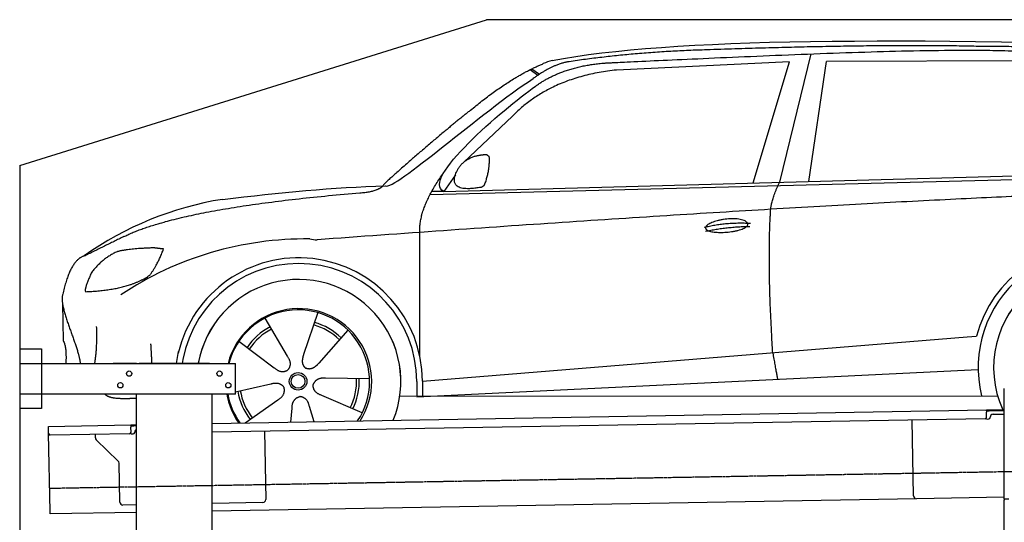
# Model space of a CAD drawing. Header units: millimetres. Extents: x 1073 to 6773, y 5891 to 11716.
# Tile 3 of 4: x 1073 to 4448, y 9993 to 11716. Entities that reach past the tile are written whole.
import ezdxf

# ---------------------------------------------------------------- set-up
doc = ezdxf.new("R2010")
doc.units = ezdxf.units.MM
doc.linetypes.add('GEN3', pattern=[6.25, 5, -1.25])
doc.layers.get('0').update_dxf_attribs({"lineweight": 25})
doc.layers.add('3', color=6, linetype='GEN3', lineweight=25)
doc.layers.add('Car', color=10, linetype='Continuous')

msp = doc.modelspace()

# ---------------------------------------------------------------- linework, layer by layer
for p, q in [((1072.8, 11215.9), (2672.8, 11715.9)), ((5822.8, 11715.9), (2672.8, 11715.9)), ((1072.8, 11215.9), (1072.8, 6065.9)), ((1072.8, 10588), (1147.8, 10588)), ((1147.8, 10588), (1147.8, 10383)), ((1072.8, 10538), (1812.8, 10538)), ((1472.8, 10538), (1392.8, 10538)), ((1472.8, 10538), (1482.8, 10538)), ((1722.8, 10538), (1482.8, 10538)), ((1722.8, 10538), (1732.8, 10538)), ((1732.8, 10538), (1812.8, 10538)), ((1812.8, 10433), (1812.8, 10538)), ((1812.8, 10433), (1072.8, 10433)), ((1472.8, 8708), (1472.8, 10433)), ((1732.8, 8028), (1732.8, 10433)), ((4447.6, 10072.5), (4447.6, 10452.5)), ((4447.6, 10072.5), (4447.6, 10452.5)), ((1147.8, 10383), (1072.8, 10383)), ((1732.8, 10332.1), (4386.1, 10378.4)), ((4386.1, 10378.4), (4396.1, 10378.6)), ((4386.1, 10378.4), (4386.2, 10370.4)), ((4396.2, 10374.6), (4386.2, 10374.4)), ((4386.5, 10353.4), (4386.2, 10370.4)), ((4396.1, 10378.6), (4445.9, 10379.4)), ((4447.6, 10375.5), (4396.2, 10374.6)), ((4408.8, 10363.8), (4447.6, 10364.5)), ((1171.6, 10322.3), (1454, 10327.2)), ((1454, 10327.2), (1464, 10327.4)), ((1454, 10327.2), (1454.2, 10319.2)), ((1464, 10327.4), (1472.8, 10327.5)), ((4381.6, 10348.3), (1732.8, 10302.1)), ((4136.2, 10084), (4131.7, 10343.9)), ((4389.1, 10347.4), (4394.1, 10347.5)), ((4399, 10352.6), (4399, 10353.6)), ((1171.7, 10314.3), (1171.6, 10322.3)), ((1172, 10297.3), (1171.7, 10314.3)), ((1176.7, 10030.3), (1172, 10297.3)), ((1449.6, 10297.1), (1177.1, 10292.4)), ((1332.3, 10283.2), (1332.1, 10295.1)), ((1464.1, 10323.4), (1454.1, 10323.2)), ((1454.5, 10302.2), (1454.2, 10319.2)), ((1457.1, 10296.3), (1462.1, 10296.3)), ((1472.8, 10323.5), (1464.1, 10323.4)), ((1467, 10301.4), (1467, 10302.4)), ((1912, 10305.2), (1916.1, 10071.2)), ((1410.8, 10203.4), (1335.3, 10276.2)), ((1416.1, 10062.5), (1413.8, 10196.3)), ((4146.4, 10074.2), (1732.8, 10032)), ((1906.2, 10061.1), (1732.8, 10058)), ((4447.6, 10079.4), (4146.4, 10074.2)), ((4447.6, 10072.5), (4447.6, 10069.5)), ((4463.6, 10072.5), (4447.6, 10072.5)), ((4447.6, 10072.5), (4447.6, 10069.5)), ((4463.6, 10072.5), (4447.6, 10072.5)), ((4447.6, 8072.5), (4447.6, 10069.5)), ((1176.8, 10022.3), (1176.7, 10030.3)), ((1472.8, 10027.5), (1176.8, 10022.3)), ((1472.8, 10053.5), (1426.3, 10052.7))]:
    msp.add_line(p, q)
for centre in [(1447.8, 10503), (1757.8, 10503), (1417.8, 10463), (1787.8, 10463)]:
    msp.add_circle(centre, 9)
for centre, radius, start, end in [((4409, 10353.8), 10, 91, 181), ((4381.5, 10353.3), 5, 271, 1), ((4389, 10352.4), 5, 214.2367, 271), ((4394, 10352.5), 5, 271, 1), ((1177, 10297.4), 5, 181, 271), ((1449.5, 10302.1), 5, 271, 1), ((1457, 10301.3), 5, 214.2367, 271), ((1462, 10301.3), 5, 271, 1), ((1477, 10302.6), 10, 114.7874, 181), ((1342.3, 10283.4), 10, 181, 226), ((1403.8, 10196.2), 10, 1, 46), ((1426.1, 10062.7), 10, 181, 271), ((1906.1, 10071.1), 10, 271, 1), ((4146.2, 10084.2), 10, 181, 271)]:
    msp.add_arc(centre, radius, start, end)
at = {"layer": '3'}
msp.add_line((1175.3, 10110.3), (6230.5, 10198.5), dxfattribs=at)
at = {"layer": 'Car'}
for p, q in [((3784.1, 11598.6), (3676.5, 11158.7)), ((2822.7, 11544.9), (2848.8, 11525.4)), ((2828.5, 11547.8), (2853.9, 11528.8)), ((3711.5, 11571), (3118.2, 11543.3)), ((3586.5, 11156.3), (3711.5, 11571)), ((3778.1, 11161.5), (3838, 11572.4)), ((4539.7, 11574.8), (3838, 11572.4)), ((2761.4, 11385.1), (2594.7, 11228.2)), ((2479.9, 11117.4), (5122.3, 11184.5)), ((2526.6, 11127.5), (5177.6, 11199.5)), ((2566.2, 11184.3), (2526.6, 11127.5)), ((2526.6, 11127.5), (2485.4, 11127.5)), ((2444.5, 10561.5), (2444.3, 10987.1)), ((1219.5, 10743.5), (1221.7, 10615.2)), ((2094.9, 10711.9), (2045.9, 10568.6)), ((1913, 10693.3), (1989.9, 10562.9)), ((2198, 10651.9), (2097.8, 10538.5)), ((4319.9, 10628.9), (4352.4, 10631.6)), ((1824.1, 10613.7), (1945.2, 10522.9)), ((2453.3, 10477.1), (4319.9, 10628.9)), ((1609.7, 10538), (1617.5, 10579.2)), ((1631.7, 10551.2), (1629.2, 10538)), ((2433.7, 10423.6), (4358.1, 10517)), ((1813, 10441.1), (1933.4, 10467.9)), ((2271.9, 10484.7), (2120.5, 10487)), ((2433.7, 10475.9), (2433.7, 10425.5)), ((2453.3, 10477.1), (2453.5, 10424.5)), ((2246.7, 10368.1), (2107.8, 10428.3)), ((1845.4, 10334), (1957.6, 10413)), ((2375.5, 10425.5), (4424.8, 10426.6)), ((2444.6, 10424.1), (2444.6, 10425.5)), ((2001.6, 10336.8), (2006.2, 10384.7)), ((2082.2, 10338.2), (2065.9, 10390.8))]:
    msp.add_line(p, q, dxfattribs=at)
for radius in [30.1, 23.6]:
    msp.add_circle((2027, 10476.5), radius, dxfattribs=at)
for centre, radius, start, end in [((2939.5, 11406.5), 174.5, 103.8736, 114.54), ((1944.5, 9991.8), 1122.3, 99.0395, 125.4377), ((2052.1, 9823.3), 1141.2, 89.2488, 123.6712), ((2091.5, 11079.2), 117.4, 257.9855, 270.1884), ((4761.1, 10523.7), 422.7, 4.6504, 165.2126), ((4761.1, 10523.7), 403.4, 0.0315, 193.9312), ((2029.2, 10475.7), 424.2, 0.1908, 166.7289), ((2029.2, 10475.7), 404.6, 0.0315, 169.2374), ((4761.1, 10523.7), 350, 337.6496, 204.3505), ((4761.1, 10523.7), 350, 337.6876, 204.3505), ((2029.2, 10475.7), 350, 337.7059, 169.7396), ((2029.2, 10475.7), 350, 337.7439, 169.7038), ((2029.2, 10475.7), 250, 327.3835, 165.5597), ((2027, 10476.5), 245, 326.365, 165.4518), ((2027, 10476.5), 200.6, 45.1152, 74.5463), ((2027, 10476.5), 209.6, 45.262, 74.3995), ((2027, 10476.5), 209.6, 117.262, 146.3995), ((2027, 10476.5), 200.6, 117.1152, 146.5463), ((2027, 10476.5), 200.6, 333.1152, 2.5463), ((2027, 10476.5), 209.6, 333.262, 2.3995), ((2029.2, 10475.7), 250, 189.8244, 214.6165), ((2027, 10476.5), 245, 190.217, 215.635), ((2027, 10476.5), 209.6, 189.262, 218.3995), ((2027, 10476.5), 200.6, 189.1152, 218.5463), ((4761.1, 10523.7), 403.4, 201.1134, 201.6665)]:
    msp.add_arc(centre, radius, start, end, dxfattribs=at)
for points, degree in [([(2897.7, 11576), (3308.3, 11654.7), (4068.6, 11655.5), (5241.9, 11623.4)], 3), ([(3427.6, 11612.5), (3184.9, 11605.9), (2956.3, 11572)], 2), ([(4391.8, 11623.5), (4043.2, 11633.6), (3427.6, 11612.5)], 2), ([(5168.4, 11571.1), (4866.3, 11625.7), (4391.8, 11623.5)], 2), ([(2617.9, 11405.6), (2753.1, 11518.2), (2867.1, 11565.3)], 2), ([(3118.2, 11543.3), (2893.6, 11520.3), (2761.4, 11385.1)], 2), ([(2956.3, 11572), (2901.2, 11564.2), (2833.1, 11514.4)], 2), ([(2840.2, 11487.8), (2931, 11553.4), (3067.6, 11566.7)], 2), ([(2326.4, 11146.7), (2354.1, 11128.4), (2657.6, 11400.7), (2833.1, 11514.4)], 3), ([(2526.6, 11127.5), (2442.6, 11165.4), (2730.1, 11409.4), (2840.2, 11487.8)], 3), ([(2617.9, 11405.6), (2538.4, 11343), (2438.3, 11256.8), (2311.8, 11148.2), (2317.8, 11146.4)], 4), ([(2574, 11202.1), (2589.7, 11232.9), (2632, 11248)], 2), ([(2632, 11248), (2660.6, 11254.6), (2673.5, 11253.7)], 2), ([(2666, 11149.4), (2685.9, 11202.9), (2682.2, 11247.7)], 2), ([(2673.5, 11253.7), (2679.7, 11247.8), (2682.2, 11247.7)], 2), ([(2444.3, 10987.1), (2439.7, 11070.6), (2525.5, 11190.2)], 2), ([(2652.6, 11141.3), (2531, 11119.3), (2574, 11202.1)], 2), ([(1768.2, 11100.2), (1963.9, 11123.4), (2148.7, 11141.4), (2326.4, 11146.7)], 3), ([(2239.1, 11122.5), (2294.1, 11125.9), (2317.5, 11145.4)], 2), ([(2652.6, 11141.3), (2658.6, 11143.2), (2666, 11149.4)], 2), ([(3647, 11066), (3649.3, 11097.1), (3676.5, 11158.7)], 2), ([(1429.2, 10972.4), (1631.1, 11071.9), (2239.1, 11122.5)], 2), ([(5398, 11133.6), (4521.2, 11138.7), (2091.9, 10961.8)], 2), ([(3653.8, 10574.7), (3634.7, 10887.7), (3647, 11066)], 2), ([(3418.4, 11004.6), (3493.5, 11022.8), (3577.1, 11018.5)], 2), ([(3423.7, 10990.9), (3497.5, 11006.8), (3575.4, 11007.4)], 2), ([(1429.2, 10972.4), (1296.7, 10907)], 1), ([(1296.7, 10907), (1246.8, 10895.8), (1220.5, 10775)], 2), ([(1406.5, 10920.8), (1353.4, 10896.1), (1318.1, 10847.7)], 2), ([(1533.2, 10933.9), (1447, 10931.3), (1406.5, 10920.8)], 2), ([(1518.5, 10840), (1545.4, 10876.2), (1565.9, 10930.1)], 2), ([(1565.9, 10930.1), (1548.1, 10931.7), (1533.2, 10933.9)], 2), ([(1318.1, 10847.7), (1298.4, 10804.2), (1296.7, 10786)], 2), ([(1298.1, 10783.8), (1442.5, 10788.6), (1518.5, 10840)], 2), ([(1220.5, 10775), (1206.5, 10737.9), (1253.7, 10637.5), (1274.9, 10580.2), (1280.6, 10538)], 4), ([(1296.7, 10786), (1300.1, 10785.9), (1298.1, 10783.8)], 2), ([(1330.3, 10538), (1339.1, 10590.9), (1336.5, 10664.1)], 2), ([(1221.7, 10615.2), (1233.3, 10601.5), (1231.2, 10538)], 2), ([(1526, 10538), (1525, 10568.1), (1522.6, 10604.8)], 2), ([(2045.9, 10568.6), (2041.6, 10556), (2037.9, 10541.9), (2042.5, 10528.2), (2053.4, 10521.8)], 4), ([(3653.8, 10574.7), (3665.1, 10510.1), (3670.6, 10483.6)], 2), ([(1989.9, 10562.9), (2008.4, 10536.8), (1992, 10515.6)], 2), ([(2097.8, 10538.5), (2088.9, 10528.5), (2078.5, 10518.3), (2064.3, 10515.5), (2053.4, 10521.8)], 4), ([(1945.2, 10522.9), (1969.1, 10501.6), (1992, 10515.6)], 2), ([(1933.4, 10467.9), (1963.9, 10477.4), (1979, 10455.3)], 2), ([(2120.5, 10487), (2088.7, 10490.2), (2078.3, 10465.4)], 2), ([(2107.8, 10428.3), (2077.6, 10438.6), (2078.3, 10465.4)], 2), ([(1957.6, 10413), (1985.2, 10429.1), (1979, 10455.3)], 2), ([(2006.2, 10384.7), (2006.6, 10416.7), (2032.4, 10424.3)], 2), ([(2065.9, 10390.8), (2059.1, 10422.1), (2032.4, 10424.3)], 2)]:
    msp.add_open_spline(points, degree=degree, dxfattribs=at)
for points, degree, knots in [([(3067.6, 11566.7), (3094.5, 11568.3), (3233.4, 11575.1), (4254, 11622.4), (4874.1, 11632.4), (5347.2, 11485.1), (5314.9, 11297.8)], 4, [0.0821318, 0.0821318, 0.0821318, 0.0821318, 0.0821318, 0.258851, 0.508851, 1, 1, 1, 1, 1]), ([(3423.5, 11001.6), (3422.5, 11009.8), (3443.2, 11026.5), (3525.5, 11048.1), (3619.1, 11016.6), (3533.3, 10983.5), (3448.6, 10982.7), (3424.5, 10993.4), (3423.5, 11001.6)], 5, [0, 0, 0, 0, 0, 0, 0.300106, 0.500106, 0.700106, 1, 1, 1, 1, 1, 1]), ([(1472.8, 10417.9), (1449.5, 10417.2), (1410.4, 10415), (1381.3, 10419.1), (1367.3, 10428.9), (1365.5, 10433)], 4, [0.0956337, 0.0956337, 0.0956337, 0.0956337, 0.0956337, 0.5978658, 0.8437477, 0.8437477, 0.8437477, 0.8437477, 0.8437477])]:
    msp.add_open_spline(points, degree=degree, knots=knots, dxfattribs=at)

doc.saveas('drawing.dxf')
